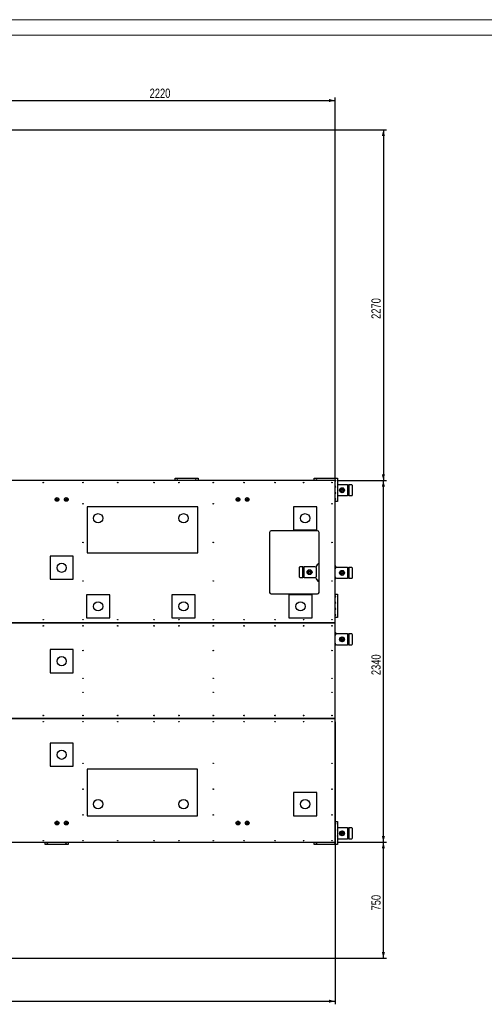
# Model space of a CAD drawing. Header units: millimetres. Extents: x 0 to 841, y 0 to 594.
# Tile 64 of 177: x 195 to 345, y 275 to 594. Entities that reach past the tile are written whole.
import ezdxf

# ---------------------------------------------------------------- set-up
doc = ezdxf.new("R2010")
doc.units = ezdxf.units.MM
doc.layers.add('COTES', color=1, linetype='Continuous')
doc.layers.add('TRAIT-FORT', color=4, linetype='Continuous', lineweight=25)
doc.styles.add('SLDTEXTSTYLE1', font='TXT', dxfattribs={"width": 0.75})
doc.dimstyles.new('SLDDIMSTYLE0', dxfattribs={"dimtxt": 3, "dimasz": 2, "dimexe": 0, "dimexo": 0.0625, "dimgap": 0.75, "dimtad": 1, "dimdec": 0, "dimlfac": 20, "dimrnd": 1e-09, "dimzin": 12, "dimdsep": 46, "dimtxsty": 'SLDTEXTSTYLE1', "dimsah": 1, "dimcen": 0.09, "dimadec": 0, "dimazin": 3, "dimtfac": 1, "dimtdec": 0, "dimtofl": 0, "dimtmove": 0, "dimatfit": 3, "dimfxl": 1, "dimfrac": 2, "dimtolj": 1, "dimtzin": 12, "dimarcsym": 0})

# ---------------------------------------------------------------- blocks, each defined once
blk = doc.blocks.new('_D')
at = {"layer": 'COTES', "color": 1, "transparency": 16777216}
for p, q in [((297.56, 444.88), (313.16, 444.88)), ((312.16, 327.88), (312.16, 444.88)), ((297.56, 327.88), (313.16, 327.88))]:
    blk.add_line(p, q, dxfattribs=at)
for points in [[(312.16, 444.88), (311.66, 442.88), (312.66, 442.88)], [(312.16, 327.88), (312.66, 329.88), (311.66, 329.88)]]:
    blk.add_solid(points, dxfattribs=at)
at = {"layer": 'COTES', "color": 1, "transparency": 16777216, "insert": (308.29, 381.95), "char_height": 3, "attachment_point": 1, "rotation": 90, "style": 'SLDTEXTSTYLE1'}
blk.add_mtext('2340', dxfattribs=at)
blk = doc.blocks.new('_D_1')
at = {"layer": 'COTES', "color": 1, "transparency": 16777216}
for p, q in [((297.56, 327.88), (313.16, 327.88)), ((312.16, 290.38), (312.16, 327.88)), ((166.56, 290.38), (313.16, 290.38))]:
    blk.add_line(p, q, dxfattribs=at)
for points in [[(312.16, 327.88), (311.66, 325.88), (312.66, 325.88)], [(312.16, 290.38), (312.66, 292.38), (311.66, 292.38)]]:
    blk.add_solid(points, dxfattribs=at)
at = {"layer": 'COTES', "color": 1, "transparency": 16777216, "insert": (308.29, 305.81), "char_height": 3, "attachment_point": 1, "rotation": 90, "style": 'SLDTEXTSTYLE1'}
blk.add_mtext('750', dxfattribs=at)
blk = doc.blocks.new('_D_2')
at = {"layer": 'COTES', "color": 1, "transparency": 16777216}
for p, q in [((296.56, 366.88), (296.56, 275.44)), ((42.56, 289.38), (42.56, 275.44)), ((42.56, 276.44), (296.56, 276.44))]:
    blk.add_line(p, q, dxfattribs=at)
for points in [[(42.56, 276.44), (44.56, 275.94), (44.56, 276.94)], [(296.56, 276.44), (294.56, 276.94), (294.56, 275.94)]]:
    blk.add_solid(points, dxfattribs=at)
at = {"layer": 'COTES', "color": 1, "transparency": 16777216, "insert": (165.12, 280.3), "char_height": 3, "attachment_point": 1, "style": 'SLDTEXTSTYLE1'}
blk.add_mtext('5080', dxfattribs=at)
blk = doc.blocks.new('_D_5')
at = {"layer": 'COTES', "color": 1, "transparency": 16777216}
for p, q in [((186.56, 558.38), (313.16, 558.38)), ((312.16, 558.38), (312.16, 444.88)), ((297.56, 444.88), (313.16, 444.88))]:
    blk.add_line(p, q, dxfattribs=at)
for points in [[(312.16, 558.38), (311.66, 556.38), (312.66, 556.38)], [(312.16, 444.88), (312.66, 446.88), (311.66, 446.88)]]:
    blk.add_solid(points, dxfattribs=at)
at = {"layer": 'COTES', "color": 1, "transparency": 16777216, "insert": (308.29, 497.2), "char_height": 3, "attachment_point": 1, "rotation": 90, "style": 'SLDTEXTSTYLE1'}
blk.add_mtext('2270', dxfattribs=at)
blk = doc.blocks.new('_D_7')
at = {"layer": 'COTES', "color": 1, "transparency": 16777216}
for p, q in [((185.56, 519.88), (185.56, 568.84)), ((185.56, 567.84), (296.56, 567.84)), ((296.56, 445.88), (296.56, 568.84))]:
    blk.add_line(p, q, dxfattribs=at)
for points in [[(185.56, 567.84), (187.56, 567.34), (187.56, 568.34)], [(296.56, 567.84), (294.56, 568.34), (294.56, 567.34)]]:
    blk.add_solid(points, dxfattribs=at)
at = {"layer": 'COTES', "color": 1, "transparency": 16777216, "insert": (236.62, 571.71), "char_height": 3, "attachment_point": 1, "style": 'SLDTEXTSTYLE1'}
blk.add_mtext('2220', dxfattribs=at)

msp = doc.modelspace()

# ---------------------------------------------------------------- linework, layer by layer
at = {"color": 7, "linetype": 'Continuous', "lineweight": 18}
for p, q in [((841, 594), (0, 594)), ((836, 589), (5, 589))]:
    msp.add_line(p, q, dxfattribs=at)
at = {"layer": 'TRAIT-FORT', "color": 4, "linetype": 'Continuous', "lineweight": 25}
for p, q in [((296.557, 444.883), (175.562, 444.883)), ((244.807, 445.633), (252.307, 445.633)), ((244.807, 444.883), (244.807, 445.633)), ((252.307, 445.633), (252.307, 444.883)), ((289.807, 444.883), (289.807, 445.633)), ((289.807, 445.633), (297.307, 445.633)), ((296.557, 398.883), (296.557, 444.883)), ((296.584, 443.096), (296.557, 443.098)), ((297.307, 445.633), (297.307, 438.133)), ((300.556, 443.515), (297.307, 443.515)), ((300.556, 443.515), (300.556, 440.015)), ((300.556, 443.515), (300.955, 443.515)), ((300.955, 443.515), (300.955, 440.015)), ((301.945, 443.515), (300.955, 443.515)), ((302.162, 440.265), (302.162, 443.265)), ((296.584, 441.096), (296.557, 441.098)), ((297.307, 440.015), (300.556, 440.015)), ((300.955, 440.015), (300.556, 440.015)), ((300.955, 440.015), (301.945, 440.015)), ((290.618, 436.439), (283.118, 436.439)), ((283.118, 436.439), (283.118, 428.939)), ((290.618, 428.939), (290.618, 436.439)), ((296.584, 439.096), (296.557, 439.098)), ((297.307, 438.133), (296.557, 438.133)), ((216.384, 436.419), (216.384, 421.486)), ((252.163, 436.419), (216.384, 436.419)), ((252.163, 421.486), (252.163, 436.419)), ((275.376, 428.133), (275.376, 408.689)), ((290.876, 428.633), (275.876, 428.633)), ((283.118, 428.939), (290.618, 428.939)), ((291.376, 408.689), (291.376, 428.133)), ((216.384, 421.486), (252.163, 421.486)), ((211.917, 420.439), (204.418, 420.439)), ((204.418, 420.439), (204.418, 412.939)), ((211.917, 412.939), (211.917, 420.439)), ((284.952, 416.751), (284.952, 413.751)), ((286.158, 417.001), (285.169, 417.001)), ((286.158, 413.501), (286.158, 417.001)), ((286.158, 417.001), (286.558, 417.001)), ((286.558, 413.501), (286.558, 417.001)), ((290.058, 417.001), (286.558, 417.001)), ((290.558, 414.001), (290.558, 416.501)), ((300.556, 416.765), (297.056, 416.765)), ((300.556, 416.765), (300.556, 413.265)), ((300.556, 416.765), (300.955, 416.765)), ((300.955, 416.765), (300.955, 413.265)), ((301.945, 416.765), (300.955, 416.765)), ((302.162, 413.515), (302.162, 416.515)), ((204.418, 412.939), (211.917, 412.939)), ((285.169, 413.501), (286.158, 413.501)), ((286.558, 413.501), (286.158, 413.501)), ((286.558, 413.501), (290.058, 413.501)), ((297.056, 413.265), (300.556, 413.265)), ((300.955, 413.265), (300.556, 413.265)), ((300.955, 413.265), (301.945, 413.265)), ((216.193, 407.939), (216.193, 400.439)), ((223.692, 407.939), (216.193, 407.939)), ((223.692, 400.439), (223.692, 407.939)), ((243.817, 407.939), (243.817, 400.439)), ((251.318, 407.939), (243.817, 407.939)), ((251.318, 400.439), (251.318, 407.939)), ((275.876, 408.189), (290.876, 408.189)), ((281.617, 407.939), (281.617, 400.439)), ((289.118, 407.939), (281.617, 407.939)), ((289.118, 400.439), (289.118, 407.939)), ((296.557, 408.133), (297.307, 408.133)), ((297.307, 408.133), (297.307, 400.633)), ((296.584, 407.596), (296.557, 407.598)), ((296.584, 405.596), (296.557, 405.598)), ((296.584, 403.596), (296.557, 403.598)), ((296.584, 401.596), (296.557, 401.598)), ((296.557, 398.883), (175.562, 398.883)), ((175.562, 398.878), (296.557, 398.878)), ((216.193, 400.439), (223.692, 400.439)), ((243.817, 400.439), (251.318, 400.439)), ((281.617, 400.439), (289.118, 400.439)), ((297.307, 400.633), (296.557, 400.633)), ((296.557, 398.883), (296.557, 398.878)), ((296.557, 367.883), (296.557, 398.878)), ((300.556, 395.265), (297.056, 395.265)), ((300.556, 395.265), (300.556, 391.765)), ((300.556, 395.265), (300.955, 395.265)), ((300.955, 395.265), (300.955, 391.765)), ((301.945, 395.265), (300.955, 395.265)), ((302.162, 392.015), (302.162, 395.015)), ((204.418, 390.189), (204.418, 382.689)), ((211.917, 390.189), (204.418, 390.189)), ((211.917, 382.689), (211.917, 390.189)), ((297.056, 391.765), (300.556, 391.765)), ((300.955, 391.765), (300.556, 391.765)), ((300.955, 391.765), (301.945, 391.765)), ((204.418, 382.689), (211.917, 382.689)), ((296.557, 367.883), (175.562, 367.883)), ((175.562, 367.878), (296.557, 367.878)), ((296.557, 367.883), (296.557, 367.878)), ((296.557, 327.883), (296.557, 367.878)), ((211.917, 359.939), (204.418, 359.939)), ((204.418, 359.939), (204.418, 352.439)), ((211.917, 352.439), (211.917, 359.939)), ((204.418, 352.439), (211.917, 352.439)), ((252.13, 351.532), (216.413, 351.532)), ((216.413, 351.532), (216.413, 336.391)), ((252.13, 336.391), (252.13, 351.532)), ((290.618, 343.939), (283.118, 343.939)), ((283.118, 343.939), (283.118, 336.439)), ((290.618, 336.439), (290.618, 343.939)), ((216.413, 336.391), (252.13, 336.391)), ((283.118, 336.439), (290.618, 336.439)), ((296.557, 334.633), (297.307, 334.633)), ((297.307, 334.633), (297.307, 327.133)), ((296.584, 334.096), (296.557, 334.098)), ((296.584, 332.096), (296.557, 332.098)), ((300.556, 332.515), (297.307, 332.515)), ((300.556, 332.515), (300.556, 329.015)), ((300.556, 332.515), (300.955, 332.515)), ((300.955, 332.515), (300.955, 329.015)), ((301.945, 332.515), (300.955, 332.515)), ((302.162, 329.265), (302.162, 332.265)), ((296.584, 330.096), (296.557, 330.098)), ((297.307, 329.015), (300.556, 329.015)), ((300.955, 329.015), (300.556, 329.015)), ((300.955, 329.015), (301.945, 329.015)), ((175.562, 327.883), (296.557, 327.883)), ((202.807, 327.133), (202.807, 327.883)), ((210.307, 327.133), (202.807, 327.133)), ((210.307, 327.883), (210.307, 327.133)), ((289.807, 327.133), (289.807, 327.883)), ((297.307, 327.133), (289.807, 327.133)), ((296.584, 328.096), (296.557, 328.098))]:
    msp.add_line(p, q, dxfattribs=at)
at = {"layer": 'TRAIT-FORT', "color": 4, "linetype": 'Continuous', "lineweight": 25, "flags": 128}
msp.add_lwpolyline([(296.557, 391.467), (296.675, 391.64), (296.797, 391.846)], dxfattribs=at)
at = {"layer": 'TRAIT-FORT', "color": 4, "linetype": 'Continuous', "lineweight": 25}
for centre, radius in [((202.223, 444.233), 0.085), ((215.057, 444.233), 0.085), ((226.307, 444.233), 0.085), ((238.057, 444.233), 0.085), ((246.057, 444.233), 0.085), ((257.157, 444.233), 0.085), ((267.157, 444.233), 0.085), ((277.157, 444.233), 0.085), ((286.357, 444.233), 0.085), ((295.557, 444.233), 0.085), ((298.805, 441.765), 0.8), ((298.805, 441.765), 0.4), ((298.805, 441.765), 0.305), ((206.668, 438.789), 0.6), ((206.668, 438.789), 0.262), ((209.668, 438.789), 0.6), ((209.668, 438.789), 0.5), ((209.668, 438.789), 0.255), ((215.057, 437.378), 0.085), ((257.157, 437.378), 0.085), ((265.168, 438.789), 0.6), ((265.168, 438.789), 0.5), ((265.168, 438.789), 0.255), ((268.168, 438.789), 0.6), ((268.168, 438.789), 0.5), ((268.168, 438.789), 0.255), ((295.557, 437.378), 0.085), ((219.943, 432.689), 1.5), ((247.568, 432.689), 1.5), ((286.868, 432.689), 1.5), ((215.057, 424.878), 0.085), ((257.157, 424.878), 0.085), ((295.557, 424.878), 0.085), ((208.168, 416.689), 1.5), ((288.308, 415.251), 0.8), ((288.308, 415.251), 0.4), ((288.308, 415.251), 0.305), ((298.805, 415.015), 0.8), ((298.805, 415.015), 0.4), ((298.805, 415.015), 0.305), ((215.057, 412.378), 0.085), ((257.157, 412.378), 0.085), ((295.557, 412.378), 0.085), ((219.943, 404.189), 1.5), ((247.568, 404.189), 1.5), ((285.368, 404.189), 1.5), ((202.223, 399.878), 0.085), ((215.057, 399.878), 0.085), ((226.307, 399.878), 0.085), ((238.057, 399.878), 0.085), ((246.057, 399.878), 0.085), ((257.157, 399.878), 0.085), ((267.157, 399.878), 0.085), ((277.157, 399.878), 0.085), ((286.357, 399.878), 0.085), ((295.557, 399.878), 0.085), ((202.223, 397.883), 0.085), ((215.057, 397.883), 0.085), ((226.307, 397.883), 0.085), ((238.057, 397.883), 0.085), ((246.057, 397.883), 0.085), ((257.157, 397.883), 0.085), ((267.157, 397.883), 0.085), ((277.157, 397.883), 0.085), ((286.357, 397.883), 0.085), ((295.557, 397.883), 0.085), ((298.805, 393.515), 0.8), ((298.805, 393.515), 0.4), ((298.805, 393.515), 0.305), ((215.057, 389.883), 0.085), ((257.157, 389.883), 0.085), ((295.557, 389.883), 0.085), ((208.168, 386.437), 1.5), ((215.057, 380.883), 0.085), ((257.157, 380.883), 0.085), ((295.557, 380.883), 0.085), ((215.057, 376.383), 0.085), ((257.157, 376.383), 0.085), ((295.557, 376.383), 0.085), ((202.223, 368.883), 0.085), ((202.223, 366.883), 0.085), ((215.057, 368.883), 0.085), ((215.057, 366.883), 0.085), ((226.307, 368.883), 0.085), ((226.307, 366.883), 0.085), ((238.057, 368.883), 0.085), ((238.057, 366.883), 0.085), ((246.057, 368.883), 0.085), ((246.057, 366.883), 0.085), ((257.157, 368.883), 0.085), ((257.157, 366.883), 0.085), ((267.157, 368.883), 0.085), ((267.157, 366.883), 0.085), ((277.157, 368.883), 0.085), ((277.157, 366.883), 0.085), ((286.357, 368.883), 0.085), ((286.357, 366.883), 0.085), ((295.557, 368.883), 0.085), ((295.557, 366.883), 0.085), ((208.168, 356.189), 1.5), ((215.057, 353.383), 0.085), ((257.157, 353.383), 0.085), ((295.557, 353.383), 0.085), ((215.057, 345.05), 0.085), ((257.157, 345.05), 0.085), ((295.557, 345.05), 0.085), ((219.943, 340.189), 1.5), ((247.568, 340.189), 1.5), ((286.868, 340.189), 1.5), ((206.668, 334.089), 0.6), ((209.668, 334.089), 0.6), ((209.668, 334.089), 0.5), ((215.057, 336.716), 0.085), ((257.157, 336.716), 0.085), ((265.168, 334.089), 0.6), ((265.168, 334.089), 0.5), ((268.168, 334.089), 0.6), ((268.168, 334.089), 0.5), ((295.557, 336.716), 0.085), ((206.668, 334.089), 0.262), ((209.668, 334.089), 0.255), ((265.168, 334.089), 0.255), ((268.168, 334.089), 0.255), ((298.805, 330.765), 0.8), ((202.223, 328.383), 0.085), ((215.057, 328.383), 0.085), ((226.307, 328.383), 0.085), ((238.057, 328.383), 0.085), ((246.057, 328.383), 0.085), ((257.157, 328.383), 0.085), ((267.157, 328.383), 0.085), ((277.157, 328.383), 0.085), ((286.357, 328.383), 0.085), ((295.557, 328.383), 0.085), ((298.805, 330.765), 0.4), ((298.805, 330.765), 0.305)]:
    msp.add_circle(centre, radius, dxfattribs=at)
for centre, radius, start, end in [((245.557, 444.883), 0.25, 82.90622, 180), ((245.557, 444.883), 0.215, 82.90622, 180), ((245.557, 444.883), 0.215, 360, 82.90622), ((245.557, 444.883), 0.25, 360, 82.90622), ((251.557, 444.883), 0.25, 82.90622, 180), ((251.557, 444.883), 0.215, 82.90622, 180), ((251.557, 444.883), 0.215, 360, 82.90622), ((251.557, 444.883), 0.25, 360, 82.90622), ((290.557, 444.883), 0.25, 82.90622, 180), ((290.557, 444.883), 0.215, 82.90622, 180), ((290.557, 444.883), 0.215, 360, 82.90622), ((290.557, 444.883), 0.25, 360, 82.90622), ((296.557, 444.883), 0.25, 82.90622, 180), ((296.557, 444.883), 0.215, 82.90622, 180), ((296.557, 444.883), 0.25, 270, 82.90622), ((296.557, 444.883), 0.215, 270, 82.90622), ((296.557, 442.883), 0.25, 270, 90), ((296.557, 442.883), 0.215, 270, 82.90622), ((301.927, 443.281), 0.235, 356.1638, 85.57669), ((296.557, 440.883), 0.25, 270, 90), ((296.557, 440.883), 0.215, 270, 82.90622), ((298.805, 441.765), 0.6, 120, 180), ((298.805, 441.765), 0.6, 180, 240), ((298.805, 441.765), 0.6, 60, 120), ((298.805, 441.765), 0.6, 240, 300), ((298.805, 441.765), 0.6, 0, 60), ((298.805, 441.765), 0.6, 300, 0), ((301.927, 440.249), 0.235, 274.40082, 3.85869), ((296.557, 438.883), 0.25, 270, 90), ((296.557, 438.883), 0.215, 270, 82.90622), ((275.876, 428.133), 0.5, 90, 180), ((290.876, 428.133), 0.5, 0, 90), ((293.557, 415.133), 3.75, 125.56192, 151.01849), ((293.557, 415.133), 3.7, 126.1174, 151.127), ((293.557, 415.133), 3.75, 25.45035, 36.8699), ((285.187, 416.767), 0.235, 94.41816, 183.76306), ((288.308, 415.251), 0.6, 120, 180), ((288.308, 415.251), 0.6, 180, 240), ((288.308, 415.251), 0.6, 60, 120), ((288.308, 415.251), 0.6, 240, 300), ((288.308, 415.251), 0.6, 0, 60), ((288.308, 415.251), 0.6, 300, 0), ((290.058, 416.501), 0.5, 360, 90), ((293.557, 415.133), 3.7, 25.66201, 35.82477), ((297.055, 416.265), 0.5, 90, 175.82549), ((298.805, 415.015), 0.6, 120, 180), ((298.805, 415.015), 0.6, 180, 240), ((298.805, 415.015), 0.6, 60, 120), ((298.805, 415.015), 0.6, 240, 300), ((298.805, 415.015), 0.6, 0, 60), ((298.805, 415.015), 0.6, 300, 0), ((301.927, 416.531), 0.235, 356.1638, 85.57669), ((285.187, 413.736), 0.235, 176.22245, 265.61797), ((290.058, 414.001), 0.5, 270, 360), ((293.557, 415.133), 3.75, 205.45134, 234.43808), ((293.557, 415.133), 3.7, 205.67284, 233.8826), ((297.055, 413.765), 0.5, 184.17451, 270), ((293.557, 415.133), 3.7, 324.17523, 331.12033), ((293.557, 415.133), 3.75, 323.1301, 331.01803), ((301.927, 413.499), 0.235, 274.40082, 3.85869), ((275.876, 408.689), 0.5, 180, 270), ((290.876, 408.689), 0.5, 270, 0), ((296.557, 407.383), 0.25, 270, 90), ((296.557, 407.383), 0.215, 270, 82.90622), ((296.557, 405.383), 0.25, 270, 90), ((296.557, 405.383), 0.215, 270, 82.90622), ((296.557, 403.383), 0.25, 270, 90), ((296.557, 403.383), 0.215, 270, 82.90622), ((296.557, 401.383), 0.25, 270, 90), ((296.557, 401.383), 0.215, 270, 82.90622), ((293.557, 393.633), 3.75, 25.47262, 36.8699), ((293.557, 393.633), 3.7, 25.67626, 35.82477), ((297.055, 394.765), 0.5, 90, 175.82549), ((301.927, 395.031), 0.235, 356.14131, 85.59918), ((297.055, 392.265), 0.5, 184.17451, 270), ((298.805, 393.515), 0.6, 120, 180), ((298.805, 393.515), 0.6, 180, 240), ((298.805, 393.515), 0.6, 60, 120), ((298.805, 393.515), 0.6, 240, 300), ((298.805, 393.515), 0.6, 0, 60), ((298.805, 393.515), 0.6, 300, 0), ((301.927, 391.999), 0.235, 274.40082, 3.85869), ((293.557, 393.633), 3.75, 323.1301, 331.03245), ((296.557, 333.883), 0.25, 270, 90), ((296.557, 333.883), 0.215, 270, 82.90622), ((296.557, 331.883), 0.25, 270, 90), ((296.557, 331.883), 0.215, 270, 82.90622), ((298.805, 330.765), 0.6, 60, 120), ((301.927, 332.281), 0.235, 356.15272, 85.56614), ((296.557, 327.883), 0.25, 180, 90), ((296.557, 329.883), 0.25, 270, 90), ((296.557, 329.883), 0.215, 270, 82.90622), ((298.805, 330.765), 0.6, 120, 180), ((298.805, 330.765), 0.6, 180, 240), ((298.805, 330.765), 0.6, 240, 300), ((298.805, 330.765), 0.6, 0, 60), ((298.805, 330.765), 0.6, 300, 0), ((301.927, 329.249), 0.235, 274.38785, 3.87166), ((203.557, 327.883), 0.25, 180, 0), ((203.557, 327.883), 0.215, 180, 0), ((209.557, 327.883), 0.25, 180, 0), ((209.557, 327.883), 0.215, 180, 0), ((290.557, 327.883), 0.25, 180, 0), ((290.557, 327.883), 0.215, 180, 360), ((296.557, 327.883), 0.215, 180, 82.90622)]:
    msp.add_arc(centre, radius, start, end, dxfattribs=at)
for points, knots in [([(298.506, 442.285), (298.455, 442.256), (298.355, 442.198), (298.255, 442.14), (298.205, 442.111)], [0, 0, 0, 0, 0.4974416, 1, 1, 1, 1]), ([(298.205, 442.111), (298.205, 442.054), (298.205, 441.94), (298.205, 441.823), (298.205, 441.765)], [0, 0, 0, 0, 0.4980352, 1, 1, 1, 1]), ([(298.205, 441.765), (298.205, 441.707), (298.205, 441.591), (298.205, 441.476), (298.205, 441.419)], [0, 0, 0, 0, 0.4978417, 1, 1, 1, 1]), ([(298.205, 441.419), (298.255, 441.39), (298.354, 441.333), (298.455, 441.275), (298.506, 441.245)], [0, 0, 0, 0, 0.49779715, 1, 1, 1, 1]), ([(298.805, 442.458), (298.756, 442.429), (298.657, 442.372), (298.556, 442.314), (298.506, 442.285)], [0, 0, 0, 0, 0.4983369, 1, 1, 1, 1]), ([(298.506, 441.245), (298.556, 441.217), (298.656, 441.158), (298.756, 441.101), (298.805, 441.072)], [0, 0, 0, 0, 0.4978402, 1, 1, 1, 1]), ([(299.106, 442.285), (299.055, 442.314), (298.955, 442.372), (298.855, 442.429), (298.805, 442.458)], [0, 0, 0, 0, 0.4983157, 1, 1, 1, 1]), ([(298.805, 441.072), (298.855, 441.101), (298.954, 441.158), (299.055, 441.216), (299.106, 441.245)], [0, 0, 0, 0, 0.4978651, 1, 1, 1, 1]), ([(299.405, 442.111), (299.356, 442.14), (299.257, 442.197), (299.156, 442.256), (299.106, 442.285)], [0, 0, 0, 0, 0.49826872, 1, 1, 1, 1]), ([(299.106, 441.245), (299.156, 441.274), (299.256, 441.332), (299.356, 441.39), (299.405, 441.419)], [0, 0, 0, 0, 0.4977727, 1, 1, 1, 1]), ([(299.405, 441.765), (299.405, 441.823), (299.405, 441.939), (299.405, 442.054), (299.405, 442.111)], [0, 0, 0, 0, 0.4978417, 1, 1, 1, 1]), ([(299.405, 441.419), (299.405, 441.476), (299.405, 441.591), (299.405, 441.707), (299.405, 441.765)], [0, 0, 0, 0, 0.4980352, 1, 1, 1, 1]), ([(288.008, 415.771), (287.958, 415.742), (287.857, 415.684), (287.758, 415.626), (287.708, 415.598)], [0, 0, 0, 0, 0.4987836, 1, 1, 1, 1]), ([(287.708, 415.598), (287.708, 415.54), (287.708, 415.426), (287.708, 415.309), (287.708, 415.251)], [0, 0, 0, 0, 0.4983074, 1, 1, 1, 1]), ([(287.708, 415.251), (287.708, 415.193), (287.708, 415.077), (287.708, 414.962), (287.708, 414.905)], [0, 0, 0, 0, 0.4977068, 1, 1, 1, 1]), ([(287.708, 414.905), (287.758, 414.876), (287.857, 414.819), (287.958, 414.761), (288.008, 414.731)], [0, 0, 0, 0, 0.4982007, 1, 1, 1, 1]), ([(288.308, 415.944), (288.259, 415.915), (288.159, 415.858), (288.059, 415.8), (288.008, 415.771)], [0, 0, 0, 0, 0.4982007, 1, 1, 1, 1]), ([(288.008, 414.731), (288.058, 414.703), (288.159, 414.644), (288.258, 414.587), (288.308, 414.558)], [0, 0, 0, 0, 0.4968969, 1, 1, 1, 1]), ([(288.608, 415.771), (288.558, 415.8), (288.458, 415.858), (288.358, 415.915), (288.308, 415.944)], [0, 0, 0, 0, 0.4968969, 1, 1, 1, 1]), ([(288.308, 414.558), (288.358, 414.587), (288.457, 414.644), (288.557, 414.702), (288.608, 414.731)], [0, 0, 0, 0, 0.4983369, 1, 1, 1, 1]), ([(288.908, 415.598), (288.858, 415.626), (288.759, 415.683), (288.658, 415.742), (288.608, 415.771)], [0, 0, 0, 0, 0.4983369, 1, 1, 1, 1]), ([(288.608, 414.731), (288.658, 414.76), (288.759, 414.818), (288.858, 414.876), (288.908, 414.905)], [0, 0, 0, 0, 0.4987836, 1, 1, 1, 1]), ([(288.908, 415.251), (288.908, 415.309), (288.908, 415.425), (288.908, 415.54), (288.908, 415.598)], [0, 0, 0, 0, 0.4978417, 1, 1, 1, 1]), ([(288.908, 414.905), (288.908, 414.962), (288.908, 415.077), (288.908, 415.193), (288.908, 415.251)], [0, 0, 0, 0, 0.4981712, 1, 1, 1, 1]), ([(298.506, 415.535), (298.455, 415.506), (298.355, 415.448), (298.255, 415.39), (298.205, 415.361)], [0, 0, 0, 0, 0.4973729, 1, 1, 1, 1]), ([(298.205, 415.361), (298.205, 415.304), (298.205, 415.19), (298.205, 415.073), (298.205, 415.015)], [0, 0, 0, 0, 0.4980352, 1, 1, 1, 1]), ([(298.205, 415.015), (298.205, 414.957), (298.205, 414.841), (298.205, 414.726), (298.205, 414.669)], [0, 0, 0, 0, 0.4977068, 1, 1, 1, 1]), ([(298.205, 414.669), (298.255, 414.64), (298.354, 414.583), (298.455, 414.525), (298.506, 414.495)], [0, 0, 0, 0, 0.4977291, 1, 1, 1, 1]), ([(298.805, 415.708), (298.756, 415.679), (298.657, 415.622), (298.556, 415.564), (298.506, 415.535)], [0, 0, 0, 0, 0.49826872, 1, 1, 1, 1]), ([(298.506, 414.495), (298.556, 414.467), (298.656, 414.408), (298.756, 414.351), (298.805, 414.322)], [0, 0, 0, 0, 0.4978402, 1, 1, 1, 1]), ([(299.106, 415.535), (299.055, 415.564), (298.955, 415.622), (298.855, 415.679), (298.805, 415.708)], [0, 0, 0, 0, 0.4983842, 1, 1, 1, 1]), ([(298.805, 414.322), (298.855, 414.351), (298.954, 414.408), (299.055, 414.466), (299.106, 414.495)], [0, 0, 0, 0, 0.4978651, 1, 1, 1, 1]), ([(299.405, 415.361), (299.356, 415.39), (299.257, 415.447), (299.156, 415.506), (299.106, 415.535)], [0, 0, 0, 0, 0.4983369, 1, 1, 1, 1]), ([(299.106, 414.495), (299.156, 414.524), (299.256, 414.582), (299.356, 414.64), (299.405, 414.669)], [0, 0, 0, 0, 0.4978402, 1, 1, 1, 1]), ([(299.405, 415.015), (299.405, 415.073), (299.405, 415.189), (299.405, 415.304), (299.405, 415.361)], [0, 0, 0, 0, 0.4978417, 1, 1, 1, 1]), ([(299.405, 414.669), (299.405, 414.726), (299.405, 414.841), (299.405, 414.957), (299.405, 415.015)], [0, 0, 0, 0, 0.4981712, 1, 1, 1, 1]), ([(298.506, 394.035), (298.455, 394.006), (298.355, 393.948), (298.255, 393.89), (298.205, 393.861)], [0, 0, 0, 0, 0.4974416, 1, 1, 1, 1]), ([(298.205, 393.861), (298.205, 393.804), (298.205, 393.69), (298.205, 393.573), (298.205, 393.515)], [0, 0, 0, 0, 0.4980352, 1, 1, 1, 1]), ([(298.205, 393.515), (298.205, 393.457), (298.205, 393.341), (298.205, 393.226), (298.205, 393.169)], [0, 0, 0, 0, 0.4978417, 1, 1, 1, 1]), ([(298.205, 393.169), (298.255, 393.14), (298.354, 393.083), (298.455, 393.025), (298.506, 392.995)], [0, 0, 0, 0, 0.49779715, 1, 1, 1, 1]), ([(298.805, 394.208), (298.756, 394.179), (298.657, 394.122), (298.556, 394.064), (298.506, 394.035)], [0, 0, 0, 0, 0.4983369, 1, 1, 1, 1]), ([(298.506, 392.995), (298.556, 392.966), (298.656, 392.908), (298.756, 392.851), (298.805, 392.822)], [0, 0, 0, 0, 0.4978402, 1, 1, 1, 1]), ([(299.106, 394.035), (299.055, 394.064), (298.955, 394.122), (298.855, 394.179), (298.805, 394.208)], [0, 0, 0, 0, 0.4983157, 1, 1, 1, 1]), ([(298.805, 392.822), (298.855, 392.851), (298.954, 392.908), (299.055, 392.966), (299.106, 392.995)], [0, 0, 0, 0, 0.4978651, 1, 1, 1, 1]), ([(299.405, 393.861), (299.356, 393.89), (299.257, 393.947), (299.156, 394.006), (299.106, 394.035)], [0, 0, 0, 0, 0.49826872, 1, 1, 1, 1]), ([(299.106, 392.995), (299.156, 393.024), (299.256, 393.083), (299.356, 393.14), (299.405, 393.169)], [0, 0, 0, 0, 0.497909, 1, 1, 1, 1]), ([(299.405, 393.515), (299.405, 393.573), (299.405, 393.689), (299.405, 393.804), (299.405, 393.861)], [0, 0, 0, 0, 0.4978417, 1, 1, 1, 1]), ([(299.405, 393.169), (299.405, 393.226), (299.405, 393.341), (299.405, 393.457), (299.405, 393.515)], [0, 0, 0, 0, 0.4980352, 1, 1, 1, 1]), ([(298.805, 331.458), (298.756, 331.429), (298.657, 331.372), (298.556, 331.314), (298.506, 331.285)], [0, 0, 0, 0, 0.4982007, 1, 1, 1, 1]), ([(299.106, 331.285), (299.055, 331.314), (298.955, 331.372), (298.855, 331.429), (298.805, 331.458)], [0, 0, 0, 0, 0.4983157, 1, 1, 1, 1]), ([(298.506, 331.285), (298.455, 331.256), (298.355, 331.198), (298.255, 331.14), (298.205, 331.111)], [0, 0, 0, 0, 0.4973729, 1, 1, 1, 1]), ([(298.205, 331.111), (298.205, 331.054), (298.205, 330.94), (298.205, 330.823), (298.205, 330.765)], [0, 0, 0, 0, 0.4983074, 1, 1, 1, 1]), ([(298.205, 330.765), (298.205, 330.707), (298.205, 330.591), (298.205, 330.476), (298.205, 330.419)], [0, 0, 0, 0, 0.49797895, 1, 1, 1, 1]), ([(298.205, 330.419), (298.255, 330.39), (298.354, 330.333), (298.455, 330.275), (298.506, 330.245)], [0, 0, 0, 0, 0.4978651, 1, 1, 1, 1]), ([(298.506, 330.245), (298.556, 330.217), (298.656, 330.158), (298.756, 330.101), (298.805, 330.072)], [0, 0, 0, 0, 0.4978402, 1, 1, 1, 1]), ([(298.805, 330.072), (298.855, 330.101), (298.954, 330.158), (299.055, 330.216), (299.106, 330.245)], [0, 0, 0, 0, 0.4978651, 1, 1, 1, 1]), ([(299.405, 331.111), (299.356, 331.14), (299.257, 331.197), (299.156, 331.256), (299.106, 331.285)], [0, 0, 0, 0, 0.4983369, 1, 1, 1, 1]), ([(299.106, 330.245), (299.156, 330.274), (299.256, 330.332), (299.356, 330.39), (299.405, 330.419)], [0, 0, 0, 0, 0.4978402, 1, 1, 1, 1]), ([(299.405, 330.765), (299.405, 330.823), (299.405, 330.939), (299.405, 331.054), (299.405, 331.111)], [0, 0, 0, 0, 0.4978417, 1, 1, 1, 1]), ([(299.405, 330.419), (299.405, 330.476), (299.405, 330.591), (299.405, 330.707), (299.405, 330.765)], [0, 0, 0, 0, 0.4981712, 1, 1, 1, 1])]:
    msp.add_open_spline(points, degree=3, knots=knots, dxfattribs=at)

# ---------------------------------------------------------------- dimensions: what is measured, and where the dimension line sits
at = {"layer": 'COTES', "color": 1}
for base, p1, p2, picture, middle in [((296.557, 567.845), (185.557, 518.878), (296.557, 444.883), '_D_7', (241.057, 567.845)), ((296.557, 276.437), (42.557, 290.383), (296.557, 367.883), '_D_2', (169.557, 276.437))]:
    dim = msp.add_linear_dim(base=base, p1=p1, p2=p2, dimstyle='SLDDIMSTYLE0', dxfattribs=at)
    dim.commit()
    dim.dimension.update_dxf_attribs({"geometry": picture, "text_midpoint": middle, "dimtype": 160})
for base, p1, p2, picture, middle in [((312.162, 444.883), (185.557, 558.383), (296.557, 444.883), '_D_5', (312.162, 501.633)), ((312.162, 444.883), (296.557, 327.883), (296.557, 444.883), '_D', (312.162, 386.383)), ((312.162, 327.883), (165.557, 290.383), (296.557, 327.883), '_D_1', (312.162, 309.133))]:
    dim = msp.add_linear_dim(base=base, p1=p1, p2=p2, angle=90, dimstyle='SLDDIMSTYLE0', dxfattribs=at)
    dim.commit()
    dim.dimension.update_dxf_attribs({"geometry": picture, "text_midpoint": middle, "dimtype": 160})

doc.saveas('drawing.dxf')
